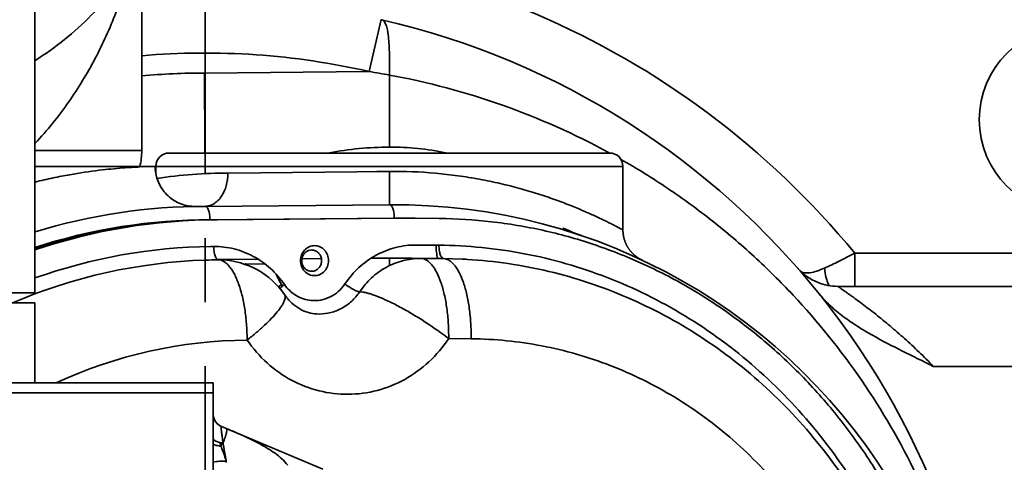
# Model space of a CAD drawing. Header units: millimetres. Extents: x 3881 to 9821, y -2100 to 2100.
# Tile 21 of 27: x 8565 to 8713, y 626 to 693. Entities that reach past the tile are written whole.
import ezdxf

# ---------------------------------------------------------------- set-up
doc = ezdxf.new("R2010")
doc.units = ezdxf.units.MM
doc.header["$PDSIZE"] = -5
doc.linetypes.add('CENTER', pattern=[0.6, 0.375, -0.075, 0.075, -0.075])
doc.layers.get('0').update_dxf_attribs({"lineweight": 35})
doc.layers.add('尺寸线层', color=3, linetype='Continuous', lineweight=18)
doc.layers.add('粗实线层', color=7, linetype='Continuous', lineweight=35)
doc.styles.add('标准', font='FSGB2312.ttf', dxfattribs={"width": 0.667})
doc.dimstyles.new('标准', dxfattribs={"dimscale": 20, "dimtxt": 3.5, "dimasz": 4, "dimexe": 2, "dimexo": 0, "dimtad": 1, "dimdsep": 46, "dimtxsty": '标准', "dimblk": '_CAXARROW', "dimcen": 0, "dimdle": 6, "dimazin": 2, "dimtfac": 0.707107, "dimtdec": 3, "dimtmove": 2, "dimatfit": 3, "dimfxl": 1, "dimfrac": 2, "dimtolj": 1, "dimarcsym": 1})

# ---------------------------------------------------------------- blocks, each defined once
blk = doc.blocks.new('_CAXARROW')
blk.add_hatch(color=0).paths.add_polyline_path([(0, 0), (-1, 0.125), (-1, -0.125)], flags=0)
blk = doc.blocks.new('*D25')
at = {"layer": 'Defpoints', "color": 0, "transparency": 16777216}
for p in [(9571.23, 839.87), (9135.51, 625.18), (8592.75, 577.69), (8592.75, 577.69), (9571.23, 315.51)]:
    blk.add_point(p, dxfattribs=at)
at = {"layer": '尺寸线层', "color": 0, "linetype": 'Continuous', "lineweight": -2, "transparency": 16777216}
for start, end in [(4.275, 6.5795), (353.4205, 354.2711)]:
    blk.add_arc((8592.75, 577.69), 544.84, start, end, dxfattribs=at)
at = {"layer": '尺寸线层', "color": 0, "lineweight": -2, "transparency": 16777216, "xscale": 80, "yscale": 80, "zscale": 80}
for p, rotation in [((9119.02, 718.7), 100.7897579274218), ((9119.02, 436.68), 259.2102420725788)]:
    blk.add_blockref('_CAXARROW', p, dxfattribs=dict(at, rotation=rotation))
at = {"layer": '尺寸线层', "color": 0, "transparency": 16777216, "insert": (9137.54, 570.8), "char_height": 70, "width": 191.8826, "attachment_point": 5, "style": '标准', "bg_fill": 3, "box_fill_scale": 1.1, "bg_fill_color": 256, "bg_fill_true_color": 13158600, "bg_fill_transparency": 0}
blk.add_mtext('\\A1;30°', dxfattribs=at)
blk = doc.blocks.new('*D26')
at = {"layer": 'Defpoints', "color": 0, "transparency": 16777216}
blk.add_point((8776.81, 401.21), dxfattribs=at)
at = {"layer": '尺寸线层', "color": 0, "linetype": 'Continuous', "lineweight": -2, "transparency": 16777216}
blk.add_line((8719.07, 456.58), (8466.43, 698.8), dxfattribs=at)
at = {"layer": '尺寸线层', "color": 0, "lineweight": -2, "transparency": 16777216, "xscale": 80, "yscale": 80, "zscale": 80, "rotation": 316.206092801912}
blk.add_blockref('_CAXARROW', (8776.81, 401.21), dxfattribs=at)
at = {"layer": '尺寸线层', "color": 0, "transparency": 16777216, "insert": (8266.42, 890.56), "char_height": 70, "width": 321.4406, "attachment_point": 5, "rotation": 316.2061, "style": '标准', "bg_fill": 3, "box_fill_scale": 1.1, "bg_fill_color": 256, "bg_fill_true_color": 13158600, "bg_fill_transparency": 0}
blk.add_mtext('\\A1;%%C510', dxfattribs=at)
at = {"layer": 'Defpoints', "color": 0, "transparency": 16777216}
blk.add_point((8408.68, 754.17), dxfattribs=at)
at = {"layer": '尺寸线层', "color": 0, "lineweight": -2, "transparency": 16777216, "xscale": 80, "yscale": 80, "zscale": 80, "rotation": 136.2060928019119}
blk.add_blockref('_CAXARROW', (8408.68, 754.17), dxfattribs=at)
blk = doc.blocks.new('*D27')
at = {"layer": 'Defpoints', "color": 0, "transparency": 16777216}
for p in [(7834.55, 1118.84), (9350.94, 36.54)]:
    blk.add_point(p, dxfattribs=at)
at = {"layer": '尺寸线层', "color": 0, "linetype": 'Continuous', "lineweight": -2, "transparency": 16777216}
blk.add_line((9285.82, 83.02), (7899.67, 1072.36), dxfattribs=at)
at = {"layer": '尺寸线层', "color": 0, "lineweight": -2, "transparency": 16777216, "xscale": 80, "yscale": 80, "zscale": 80}
for p, rotation in [((7834.55, 1118.84), 144.4833009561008), ((9350.94, 36.54), 324.4833009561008)]:
    blk.add_blockref('_CAXARROW', p, dxfattribs=dict(at, rotation=rotation))
at = {"layer": '尺寸线层', "color": 0, "transparency": 16777216, "insert": (7631.39, 1263.84), "char_height": 70, "width": 394.9707, "attachment_point": 5, "rotation": 324.4833, "style": '标准', "bg_fill": 3, "box_fill_scale": 1.1, "bg_fill_color": 256, "bg_fill_true_color": 13158600, "bg_fill_transparency": 0}
blk.add_mtext('\\A1;%%C2043', dxfattribs=at)

msp = doc.modelspace()

# ---------------------------------------------------------------- linework, layer by layer
at = {"color": 0, "linetype": 'Continuous'}
for p, q in [((8583.246, 751.579), (8583.246, 673.08)), ((8567.246, 651.7), (8567.246, 745.851)), ((8617.313, 684.911), (8619.099, 692.709)), ((8617.313, 684.911), (8592.651, 684.69)), ((8620.353, 673.568), (8620.353, 684.389)), ((8567.246, 673.08), (8583.246, 673.08)), ((8653.352, 672.69), (8587.354, 672.69)), ((8653.337, 672.661), (8653.286, 672.689)), ((8653.353, 672.688), (8653.301, 672.716)), ((8585.245, 670.69), (8567.246, 670.69)), ((8582.96, 670.602), (8585.222, 670.69)), ((8583.331, 670.618), (8584.068, 670.646)), ((8655.353, 670.69), (8585.353, 670.69)), ((8585.353, 669.56), (8585.353, 670.69)), ((8596.192, 669.69), (8620.34, 669.938)), ((8618.475, 669.919), (8620.34, 669.938)), ((8655.353, 661.157), (8655.353, 670.69)), ((8620.353, 664.938), (8592.746, 664.69)), ((8593.472, 662.683), (8621.087, 662.931)), ((8594.619, 662.673), (8621.5, 662.915)), ((8621.5, 662.915), (8627.821, 662.862)), ((8627.821, 662.862), (8627.867, 662.861)), ((8649.141, 660.3), (8649.141, 660.3)), ((8627.787, 658.862), (8624.415, 658.89)), ((8600.692, 656.757), (8594.613, 656.705)), ((8594.74, 656.663), (8595.325, 656.651)), ((8607.234, 656.82), (8610.171, 656.846)), ((8617.626, 656.913), (8620.353, 656.938)), ((8620.363, 655.793), (8620.353, 656.938)), ((8625.104, 656.884), (8628.477, 656.856)), ((8628.477, 656.856), (8631.273, 656.776)), ((8657.948, 656.762), (8657.499, 656.969)), ((8658.223, 656.633), (8657.948, 656.762)), ((8658.061, 656.713), (8658.096, 656.695)), ((8658.166, 656.66), (8658.213, 656.638)), ((8690.115, 657.66), (8739.746, 657.66)), ((8690.115, 652.69), (8690.115, 657.66)), ((8601.761, 656.017), (8598.825, 656.044)), ((8686.268, 652.794), (8686.263, 652.801)), ((8686.267, 652.792), (8686.263, 652.799)), ((8687.546, 652.69), (8794.746, 652.69)), ((8438.246, 651.7), (8567.246, 651.7)), ((8604.628, 651.463), (8604.628, 651.463)), ((8567.246, 650.2), (8438.246, 650.2)), ((8567.246, 638.2), (8567.246, 650.2)), ((8609.491, 648.545), (8609.827, 648.537)), ((8629.241, 644.848), (8632.614, 644.819)), ((8701.866, 640.689), (8794.746, 640.69)), ((8375.787, 638.2), (8593.946, 638.2)), ((8592.746, 638.2), (8592.746, 513.2)), ((8593.946, 513.2), (8593.946, 638.2)), ((8593.946, 636.735), (8390.82, 636.735)), ((8595.171, 631.685), (8610.395, 625.289))]:
    msp.add_line(p, q, dxfattribs=at)
at = {"color": 1, "linetype": 'CENTER', "ltscale": 128.016}
msp.add_line((8592.746, 439.09), (8592.746, 716.29), dxfattribs=at)
at = {"color": 0, "linetype": 'Continuous'}
for points in [[(8584.636, 670.67), (8585.024, 670.685), (8585.222, 670.69)], [(8585.246, 670.69), (8585.249, 670.497), (8585.264, 670.215), (8585.292, 669.934), (8585.334, 669.654), (8585.389, 669.376), (8585.457, 669.102), (8585.538, 668.831), (8585.631, 668.564), (8585.737, 668.301), (8585.855, 668.044), (8585.985, 667.793), (8586.127, 667.549), (8586.28, 667.311), (8586.444, 667.08), (8586.619, 666.858), (8586.804, 666.644), (8586.999, 666.439), (8587.203, 666.244), (8587.417, 666.058), (8587.639, 665.883), (8587.869, 665.719), (8588.106, 665.565), (8588.351, 665.423), (8588.601, 665.292), (8588.858, 665.174), (8589.12, 665.067), (8589.386, 664.973), (8589.657, 664.892), (8589.931, 664.823), (8590.209, 664.768), (8590.489, 664.726), (8590.771, 664.697), (8591.054, 664.681), (8591.336, 664.678)], [(8649.141, 660.3), (8648.57, 660.504), (8647.857, 660.784), (8647.135, 661.094), (8646.404, 661.432), (8646.353, 661.458)], [(8655.353, 661.157), (8655.353, 661.083), (8655.355, 661.011), (8655.358, 660.938), (8655.361, 660.866), (8655.366, 660.795), (8655.372, 660.724), (8655.378, 660.653), (8655.386, 660.584), (8655.394, 660.514), (8655.404, 660.445), (8655.414, 660.377), (8655.425, 660.31), (8655.437, 660.242), (8655.45, 660.176), (8655.463, 660.11), (8655.478, 660.045), (8655.493, 659.98), (8655.509, 659.916), (8655.526, 659.853), (8655.543, 659.79), (8655.561, 659.728), (8655.58, 659.667), (8655.599, 659.606), (8655.619, 659.546), (8655.64, 659.487), (8655.661, 659.428), (8655.683, 659.37), (8655.705, 659.312), (8655.728, 659.256), (8655.751, 659.2), (8655.775, 659.145), (8655.8, 659.09), (8655.825, 659.036), (8655.85, 658.983), (8655.875, 658.931), (8655.902, 658.879), (8655.928, 658.828), (8655.955, 658.778), (8655.982, 658.728), (8656.009, 658.679), (8656.037, 658.631), (8656.065, 658.584), (8656.094, 658.537), (8656.122, 658.491), (8656.151, 658.446), (8656.181, 658.401), (8656.21, 658.357), (8656.24, 658.313), (8656.27, 658.27), (8656.3, 658.228), (8656.33, 658.187), (8656.361, 658.146), (8656.392, 658.105), (8656.423, 658.065), (8656.454, 658.026), (8656.485, 657.987), (8656.517, 657.949), (8656.549, 657.912), (8656.581, 657.875), (8656.613, 657.838), (8656.645, 657.802), (8656.677, 657.767), (8656.71, 657.732), (8656.742, 657.698), (8656.775, 657.664), (8656.807, 657.631), (8656.84, 657.598), (8656.873, 657.566), (8656.906, 657.534), (8656.939, 657.503), (8656.972, 657.473), (8657.005, 657.442), (8657.038, 657.413), (8657.072, 657.384), (8657.105, 657.355), (8657.138, 657.327), (8657.171, 657.299), (8657.204, 657.272), (8657.238, 657.245), (8657.271, 657.219), (8657.304, 657.193), (8657.337, 657.168)], [(8657.337, 657.168), (8657.37, 657.143), (8657.403, 657.119), (8657.436, 657.095), (8657.469, 657.072), (8657.501, 657.049), (8657.534, 657.027), (8657.566, 657.005), (8657.597, 656.984), (8657.628, 656.964), (8657.659, 656.944), (8657.69, 656.925)], [(8657.69, 656.925), (8657.72, 656.906), (8657.75, 656.887), (8657.779, 656.87), (8657.809, 656.852), (8657.838, 656.835), (8657.866, 656.819), (8657.894, 656.803), (8657.922, 656.787), (8657.949, 656.772), (8657.975, 656.758), (8657.999, 656.745), (8658.023, 656.732), (8658.061, 656.713)], [(8658.096, 656.695), (8658.127, 656.679), (8658.166, 656.66)], [(8593.946, 633.528), (8593.95, 633.411), (8593.96, 633.293), (8593.977, 633.176), (8594.002, 633.061), (8594.033, 632.947), (8594.07, 632.835), (8594.114, 632.726), (8594.165, 632.62), (8594.221, 632.516), (8594.284, 632.416), (8594.352, 632.321), (8594.426, 632.229), (8594.506, 632.141), (8594.59, 632.059), (8594.679, 631.982), (8594.772, 631.91), (8594.87, 631.843), (8594.971, 631.783), (8595.076, 631.728), (8595.171, 631.685)]]:
    msp.add_lwpolyline(points, dxfattribs=at)
msp.add_circle((8722.746, 677.69), 14, dxfattribs=at)
for centre, radius, start, end in [((8694.746, 679.69), 50, 0, 90), ((8694.746, 679.69), 45, 0, 90), ((8592.746, 577.69), 126, 39.39677, 94.32454), ((8592.746, 577.69), 118, 0, 77.05635), ((8592.746, 577.69), 110, 77.09527, 94.95651), ((8592.746, 577.69), 107, 90.05069, 95.095), ((8593.868, 539.456), 147.332, 79.64403, 80.84373), ((8600.534, 576.107), 110.08, 61.35705, 79.62819), ((8573.246, 673.08), 10, 346.17006, 0), ((8587.353, 670.69), 2, 90, 180), ((8653.353, 670.69), 2, 0, 90), ((8596.209, 599.008), 70.682, 90.01333, 98.69595), ((8592.746, 577.69), 87, 89.99997, 107.04322), ((8621.065, 577.69), 87.251, 269.53204, 90.4679), ((8594.18, 577.677), 85, 89.99397, 108.47594), ((8593.463, 577.683), 85.001, 89.99428, 107.96643), ((8594.61, 577.673), 85, 89.99398, 108.78061), ((8621.78, 577.881), 85.054, 90.18887, 90.46706), ((8621.78, 577.781), 85.154, 88.36763, 90.18855), ((8594.603, 577.186), 81.487, 90.7098, 109.61999), ((8594.604, 577.233), 81.44, 90.40905, 90.7113), ((8595.303, 576.953), 79.714, 91.8401, 113.20944), ((8595.309, 576.924), 79.742, 90.40914, 91.84358), ((8594.739, 644.666), 12, 34.50527, 87.20025), ((8621.065, 577.69), 79.251, 87.72364, 90.51517), ((8625.017, 646.425), 10.458, 89.52054, 90.43451), ((8627.892, 587.71), 69.148, 86.52543, 87.19766), ((8604.933, 656.579), 6.263, 185.03273, 185.38221), ((8605.136, 656.57), 6.333, 184.77099, 185.6935), ((8687.546, 660.69), 8, 221.2031, 248.34889), ((8609.231, 656.445), 6.113, 199.15213, 214.47709), ((8608.702, 656.343), 1.396, 270.00987, 284.19562), ((8609.1, 656.359), 5.955, 214.51064, 215.44394), ((8609.069, 656.337), 5.917, 214.50581, 217.19802), ((8609.078, 656.343), 5.928, 215.44402, 216.27091), ((8609.065, 656.334), 5.912, 216.27115, 217.19144), ((8687.546, 660.69), 8, 248.34889, 270), ((8609.835, 655.542), 7.005, 264.41618, 264.77048), ((8609.834, 655.524), 6.988, 264.76962, 267.18636), ((8598.031, 604.233), 51.221, 52.45877, 52.84442), ((8599.516, 575.495), 69.135, 90.39436, 114.87432), ((8595.946, 633.529), 2, 180, 247.20938), ((8653.209, 638.362), 58.498, 188.13072, 189.034), ((8619, 636.723), 25.173, 197.25861, 198.53216), ((8579.104, 634.565), 17.06, 339.97049, 341.46304), ((8581.861, 633.636), 14.151, 341.48467, 341.7156)]:
    msp.add_arc(centre, radius, start, end, dxfattribs=at)
for points, knots in [([(8567.251, 686.57), (8570.305, 688.48), (8574.419, 691.805), (8578.9, 696.855), (8580.733, 699.417), (8581.546, 700.7)], [0, 0, 0, 0, 0.5340561, 0.7748437, 1, 1, 1, 1]), ([(8567.27, 674.147), (8569.083, 676.075), (8572.375, 680.151), (8576.389, 686.766), (8579.474, 693.624), (8580.957, 698.341), (8581.546, 700.7)], [0, 0, 0, 0, 0.2607855, 0.5140894, 0.7604618, 1, 1, 1, 1]), ([(8619.177, 692.691), (8619.245, 692.676), (8619.382, 692.615), (8619.558, 692.451), (8619.711, 692.219), (8619.846, 691.921), (8619.964, 691.558), (8620.065, 691.132), (8620.15, 690.646), (8620.246, 689.892), (8620.324, 688.832), (8620.368, 687.447), (8620.373, 685.947), (8620.359, 684.915), (8620.353, 684.389)], [0, 0, 0, 0, 0.0241417, 0.0509163, 0.0825234, 0.1201573, 0.1642695, 0.2149794, 0.2721574, 0.3355138, 0.4790714, 0.6413148, 0.8170464, 1, 1, 1, 1]), ([(8592.697, 672.686), (8592.693, 673.593), (8592.677, 677.594), (8592.663, 681.595), (8592.653, 684.69)], [0, 0, 0, 0, 0.2264816, 1, 1, 1, 1]), ([(8620.353, 673.568), (8618.841, 673.565), (8615.823, 673.43), (8612.83, 672.999), (8611.356, 672.693)], [0, 0, 0, 0, 0.5012367, 1, 1, 1, 1]), ([(8628.801, 672.693), (8627.423, 673.016), (8624.61, 673.446), (8621.773, 673.57), (8620.353, 673.568)], [0, 0, 0, 0, 0.4993111, 1, 1, 1, 1]), ([(8621.946, 471.295), (8627.352, 472.366), (8638.015, 475.328), (8653.14, 482.104), (8667.064, 491.056), (8679.473, 501.97), (8690.086, 514.606), (8698.673, 528.685), (8705.033, 543.915), (8709.006, 559.97), (8710.472, 576.478), (8709.559, 590.276), (8707.568, 601.11), (8705.459, 609.084), (8702.75, 616.862), (8698.366, 626.91), (8691.472, 638.802), (8682.861, 649.521), (8675.067, 657.249), (8668.792, 662.599), (8662.127, 667.467), (8657.45, 670.372), (8655.06, 671.735)], [0, 0, 0, 0, 0.0627303, 0.1253995, 0.1879727, 0.2504295, 0.3127862, 0.3750867, 0.437421, 0.4999121, 0.5626042, 0.6253166, 0.6566307, 0.6878869, 0.719097, 0.7502787, 0.8125739, 0.8749153, 0.906143, 0.937399, 0.968685, 1, 1, 1, 1]), ([(8567.252, 668.331), (8568.148, 668.557), (8569.88, 668.956), (8573.084, 669.569), (8576.564, 670.09), (8580.076, 670.443), (8582.117, 670.564), (8582.981, 670.603)], [0, 0, 0, 0, 0.1741677, 0.3348745, 0.6146886, 0.8370651, 1, 1, 1, 1]), ([(8620.34, 669.938), (8622.652, 669.958), (8626.095, 669.82), (8630.602, 669.309), (8633.838, 668.786), (8636.925, 668.145), (8639.837, 667.407), (8642.553, 666.602), (8645.051, 665.757), (8647.317, 664.904), (8649.046, 664.189), (8650.301, 663.64), (8651.144, 663.258), (8651.916, 662.897), (8652.614, 662.56), (8653.238, 662.253), (8653.783, 661.978), (8654.188, 661.771), (8654.472, 661.623), (8654.654, 661.528), (8654.815, 661.443), (8654.955, 661.369), (8655.074, 661.306), (8655.171, 661.254), (8655.239, 661.218), (8655.283, 661.194), (8655.307, 661.181), (8655.326, 661.171), (8655.339, 661.164), (8655.346, 661.16), (8655.349, 661.159), (8655.353, 661.155), (8655.353, 661.157)], [0, 0, 0, 0, 0.190092, 0.282843, 0.3729103, 0.4595643, 0.5421093, 0.6199313, 0.6924281, 0.758994, 0.8189827, 0.8462929, 0.8716915, 0.895083, 0.916369, 0.9354493, 0.9522258, 0.9666104, 0.9728787, 0.9785166, 0.9835131, 0.9878594, 0.99155, 0.9945803, 0.9969452, 0.9978767, 0.9986401, 0.9992347, 0.9996599, 0.9998088, 0.9999151, 1, 1, 1, 1]), ([(8620.352, 664.938), (8620.352, 664.938), (8620.352, 664.941), (8620.353, 664.944), (8620.353, 664.952), (8620.354, 664.968), (8620.355, 664.996), (8620.356, 665.038), (8620.357, 665.091), (8620.358, 665.157), (8620.358, 665.234), (8620.359, 665.359), (8620.36, 665.542), (8620.361, 665.794), (8620.362, 666.085), (8620.362, 666.414), (8620.362, 666.776), (8620.361, 667.317), (8620.36, 668.049), (8620.357, 668.975), (8620.354, 669.613), (8620.353, 669.938)], [0, 0, 0, 0, 0.0003259, 0.0012422, 0.0027581, 0.0048732, 0.010893, 0.0192849, 0.0300308, 0.0431122, 0.0585093, 0.0761834, 0.1181501, 0.1685849, 0.2270507, 0.2929724, 0.365669, 0.444455, 0.6172984, 0.8050877, 1, 1, 1, 1]), ([(8592.746, 664.69), (8592.972, 664.692), (8593.435, 664.763), (8594.09, 665.062), (8594.686, 665.537), (8595.395, 666.403), (8596.005, 667.808), (8596.161, 669.049), (8596.158, 669.69)], [0, 0, 0, 0, 0.1020135, 0.208214, 0.3213455, 0.4430945, 0.7105981, 1, 1, 1, 1]), ([(8592.746, 664.69), (8592.795, 664.69), (8592.903, 664.656), (8593.041, 664.531), (8593.163, 664.341), (8593.269, 664.09), (8593.357, 663.788), (8593.422, 663.443), (8593.462, 663.07), (8593.472, 662.814), (8593.472, 662.683)], [0, 0, 0, 0, 0.0645694, 0.1430909, 0.2421435, 0.3627009, 0.5029649, 0.6593483, 0.8271931, 1, 1, 1, 1]), ([(8621.087, 662.932), (8621.086, 663.062), (8621.075, 663.319), (8621.033, 663.693), (8620.966, 664.037), (8620.877, 664.34), (8620.769, 664.59), (8620.646, 664.78), (8620.509, 664.905), (8620.401, 664.938), (8620.352, 664.938)], [0, 0, 0, 0, 0.1729028, 0.3408794, 0.4974059, 0.6377925, 0.7584112, 0.8574206, 0.9357628, 1, 1, 1, 1]), ([(8627.867, 662.861), (8630.462, 662.838), (8635.659, 662.518), (8643.366, 661.226), (8650.919, 659.131), (8658.241, 656.257), (8665.265, 652.629), (8671.922, 648.283), (8678.149, 643.261), (8683.887, 637.612), (8689.081, 631.388), (8695.227, 622.387), (8701.305, 610), (8705.741, 593.966), (8707.19, 577.316), (8705.855, 563.427), (8703.289, 552.635), (8700.637, 544.78), (8697.282, 537.24), (8693.255, 530.084), (8688.595, 523.383), (8683.346, 517.201), (8677.557, 511.595), (8671.285, 506.621), (8664.589, 502.327), (8657.533, 498.753), (8650.185, 495.934), (8642.615, 493.898), (8634.896, 492.664), (8629.696, 492.384), (8627.101, 492.381)], [0, 0, 0, 0, 0.0301741, 0.0604, 0.0907011, 0.1211236, 0.1516979, 0.1824491, 0.2133966, 0.244551, 0.2759149, 0.3074834, 0.3711051, 0.435307, 0.4998247, 0.5643501, 0.596552, 0.6286426, 0.6605901, 0.6923681, 0.7239561, 0.7553405, 0.7865154, 0.8174829, 0.8482527, 0.8788435, 0.9092796, 0.9395911, 0.9698235, 1, 1, 1, 1]), ([(8604.622, 652.981), (8604.02, 653.857), (8602.621, 655.464), (8600.034, 657.295), (8597.115, 658.431), (8595.047, 658.678), (8594.023, 658.671)], [0, 0, 0, 0, 0.2551302, 0.5062051, 0.753989, 1, 1, 1, 1]), ([(8594.023, 658.671), (8594.024, 658.427), (8594.049, 658.061), (8594.136, 657.593), (8594.225, 657.278), (8594.335, 657.018), (8594.459, 656.824), (8594.593, 656.701), (8594.695, 656.667), (8594.74, 656.665)], [0, 0, 0, 0, 0.3259645, 0.4871597, 0.6350026, 0.7613778, 0.8628253, 0.939767, 1, 1, 1, 1]), ([(8609.137, 658.793), (8608.863, 658.793), (8608.303, 658.673), (8607.605, 658.166), (8607.142, 657.418), (8606.98, 656.543), (8607.14, 655.667), (8607.601, 654.919), (8608.298, 654.413), (8608.858, 654.293), (8609.132, 654.293)], [0, 0, 0, 0, 0.1210573, 0.2444887, 0.3712126, 0.5001748, 0.6290831, 0.7556828, 0.8789934, 1, 1, 1, 1]), ([(8608.719, 658.147), (8608.561, 658.148), (8608.24, 658.095), (8607.81, 657.861), (8607.471, 657.495), (8607.256, 657.036), (8607.186, 656.53), (8607.265, 656.025), (8607.488, 655.571), (8607.721, 655.329), (8607.851, 655.232)], [0, 0, 0, 0, 0.1200432, 0.2419243, 0.3661894, 0.4930006, 0.6212755, 0.7493886, 0.8760786, 1, 1, 1, 1]), ([(8609.045, 654.989), (8609.221, 655.034), (8609.563, 655.195), (8609.955, 655.61), (8610.183, 656.143), (8610.222, 656.727), (8610.066, 657.288), (8609.734, 657.756), (8609.265, 658.069), (8608.899, 658.145), (8608.719, 658.147)], [0, 0, 0, 0, 0.1217987, 0.2465277, 0.3739819, 0.5028165, 0.6309566, 0.7566331, 0.8793857, 1, 1, 1, 1]), ([(8609.132, 654.293), (8609.406, 654.293), (8609.966, 654.413), (8610.664, 654.919), (8611.127, 655.667), (8611.289, 656.542), (8611.129, 657.418), (8610.668, 658.166), (8609.971, 658.673), (8609.411, 658.793), (8609.137, 658.793)], [0, 0, 0, 0, 0.1210573, 0.2444887, 0.3712126, 0.5001748, 0.6290831, 0.7556828, 0.8789934, 1, 1, 1, 1]), ([(8624.415, 658.89), (8623.374, 658.899), (8621.273, 658.646), (8618.309, 657.478), (8615.691, 655.595), (8614.285, 653.945), (8613.683, 653.047)], [0, 0, 0, 0, 0.2457827, 0.4935093, 0.7446841, 1, 1, 1, 1]), ([(8627.357, 658.866), (8627.354, 658.511), (8627.388, 657.836), (8627.507, 657.169), (8627.593, 656.861)], [0, 0, 0, 0, 0.5256693, 1, 1, 1, 1]), ([(8628.477, 656.856), (8628.428, 656.858), (8628.323, 656.897), (8628.191, 657.026), (8628.073, 657.218), (8627.972, 657.468), (8627.889, 657.769), (8627.806, 658.237), (8627.785, 658.608), (8627.787, 658.862)], [0, 0, 0, 0, 0.064668, 0.143736, 0.2432487, 0.3641825, 0.5044571, 0.6604599, 1, 1, 1, 1]), ([(8701.355, 594.279), (8700.485, 598.756), (8698.038, 607.554), (8692.329, 619.924), (8684.749, 631.093), (8675.511, 640.734), (8664.877, 648.571), (8653.149, 654.373), (8640.67, 657.97), (8632.071, 658.826), (8627.787, 658.862)], [0, 0, 0, 0, 0.1292152, 0.2574344, 0.3843752, 0.5098763, 0.6339451, 0.7567549, 0.8786233, 1, 1, 1, 1]), ([(8594.74, 656.665), (8594.869, 656.659), (8595.14, 656.61), (8595.541, 656.434), (8595.942, 656.147), (8596.339, 655.747), (8596.726, 655.234), (8597.099, 654.608), (8597.45, 653.875), (8597.901, 652.725), (8598.363, 651.098), (8598.751, 648.998), (8598.981, 646.817), (8599.036, 645.35), (8599.039, 644.627)], [0, 0, 0, 0, 0.0288325, 0.0604972, 0.0964273, 0.137718, 0.18514, 0.2389904, 0.2992667, 0.3655463, 0.5131982, 0.6742327, 0.8393817, 1, 1, 1, 1]), ([(8615.907, 651.875), (8616.415, 652.633), (8617.599, 654.027), (8619.798, 655.628), (8622.289, 656.638), (8624.059, 656.876), (8624.937, 656.883)], [0, 0, 0, 0, 0.2552709, 0.5064562, 0.7542222, 1, 1, 1, 1]), ([(8625.104, 656.884), (8625.245, 656.877), (8625.536, 656.822), (8625.955, 656.623), (8626.36, 656.313), (8626.748, 655.898), (8627.118, 655.38), (8627.606, 654.519), (8628.136, 653.211), (8628.631, 651.405), (8628.994, 649.358), (8629.209, 647.145), (8629.248, 645.621), (8629.242, 644.848)], [0, 0, 0, 0, 0.0314647, 0.0651345, 0.1024419, 0.1443553, 0.1914329, 0.2439022, 0.3646768, 0.5048266, 0.6606625, 0.8275287, 1, 1, 1, 1]), ([(8632.614, 644.819), (8632.621, 645.593), (8632.581, 647.117), (8632.366, 649.33), (8632.004, 651.377), (8631.508, 653.183), (8630.978, 654.491), (8630.49, 655.352), (8630.12, 655.869), (8629.732, 656.285), (8629.328, 656.595), (8628.909, 656.793), (8628.618, 656.849), (8628.477, 656.856)], [0, 0, 0, 0, 0.1724716, 0.3393379, 0.4951737, 0.6353234, 0.756098, 0.8085672, 0.8556447, 0.8975582, 0.9348655, 0.9685353, 1, 1, 1, 1]), ([(8700.871, 594.271), (8700.022, 598.477), (8697.677, 606.75), (8692.288, 618.411), (8685.167, 629.004), (8676.493, 638.24), (8666.488, 645.862), (8655.415, 651.656), (8643.578, 655.451), (8635.376, 656.575), (8631.273, 656.776)], [0, 0, 0, 0, 0.1279106, 0.2551246, 0.3814509, 0.506794, 0.6311639, 0.7546744, 0.8775293, 1, 1, 1, 1]), ([(8685.571, 655.436), (8686.3, 655.76), (8687.825, 656.482), (8689.328, 657.247), (8690.115, 657.66)], [0, 0, 0, 0, 0.4729555, 1, 1, 1, 1]), ([(8598.825, 656.044), (8598.806, 656.044), (8598.774, 656.044), (8598.731, 656.041), (8598.708, 656.039), (8598.694, 656.033), (8598.694, 656.029)], [0, 0, 0, 0, 0.4267972, 0.7343676, 0.9221746, 1, 1, 1, 1]), ([(8607.851, 655.232), (8607.974, 655.141), (8608.247, 654.997), (8608.552, 654.947), (8608.702, 654.947)], [0, 0, 0, 0, 0.5030218, 1, 1, 1, 1]), ([(8685.571, 655.436), (8685.188, 655.268), (8684.479, 654.984), (8683.598, 654.755), (8682.989, 654.692), (8682.525, 654.701), (8682.198, 654.784), (8682.031, 654.892)], [0, 0, 0, 0, 0.3409888, 0.6211553, 0.7375456, 0.838469, 1, 1, 1, 1]), ([(8686.263, 652.799), (8686.161, 652.97), (8685.981, 653.352), (8685.706, 654.226), (8685.605, 654.942), (8685.571, 655.436)], [0, 0, 0, 0, 0.2165447, 0.459174, 1, 1, 1, 1]), ([(8604.192, 652.985), (8604.152, 652.954), (8603.997, 652.83), (8603.846, 652.703), (8603.735, 652.606)], [0, 0, 0, 0, 0.2566541, 1, 1, 1, 1]), ([(8604.622, 652.981), (8604.492, 652.878), (8604.256, 652.681), (8604.036, 652.465), (8603.942, 652.36)], [0, 0, 0, 0, 0.5415087, 1, 1, 1, 1]), ([(8608.654, 650.564), (8608.258, 650.6), (8607.469, 650.764), (8606.366, 651.271), (8605.39, 652.014), (8604.855, 652.642), (8604.622, 652.981)], [0, 0, 0, 0, 0.2459528, 0.4939246, 0.7452122, 1, 1, 1, 1]), ([(8613.683, 653.047), (8613.405, 652.632), (8612.746, 651.874), (8611.51, 651.038), (8610.112, 650.567), (8609.133, 650.521), (8608.654, 650.564)], [0, 0, 0, 0, 0.2554916, 0.5065733, 0.7541059, 1, 1, 1, 1]), ([(8613.683, 653.047), (8613.886, 652.891), (8614.3, 652.601), (8614.829, 652.287), (8615.234, 652.085), (8615.495, 651.974), (8615.714, 651.903), (8615.848, 651.877), (8615.905, 651.876)], [0, 0, 0, 0, 0.3034771, 0.5972846, 0.7273888, 0.8400293, 0.931687, 1, 1, 1, 1]), ([(8701.866, 640.69), (8701.169, 641.415), (8699.755, 642.827), (8697.937, 644.519), (8696.473, 645.814), (8695.387, 646.743), (8694.312, 647.635), (8693.256, 648.485), (8692.228, 649.289), (8691.24, 650.041), (8690.448, 650.629), (8689.848, 651.067), (8689.431, 651.368), (8689.042, 651.646), (8688.685, 651.899), (8688.366, 652.122), (8688.127, 652.289), (8687.96, 652.404), (8687.854, 652.477), (8687.764, 652.54), (8687.688, 652.592), (8687.629, 652.632), (8687.589, 652.66), (8687.568, 652.675), (8687.555, 652.683), (8687.552, 652.686), (8687.545, 652.69), (8687.546, 652.69)], [0, 0, 0, 0, 0.1612899, 0.3201858, 0.3980744, 0.4745518, 0.5492912, 0.6219044, 0.6918768, 0.7585191, 0.8208806, 0.8500532, 0.8776019, 0.9032749, 0.9267531, 0.9476817, 0.9656725, 0.9734366, 0.9803017, 0.9862077, 0.9911068, 0.9949651, 0.9977504, 0.9987321, 0.9994362, 0.9998597, 1, 1, 1, 1]), ([(8604.628, 651.463), (8604.667, 651.406), (8604.727, 651.267), (8604.744, 651.026), (8604.697, 650.749), (8604.588, 650.436), (8604.418, 650.088), (8604.091, 649.546), (8603.526, 648.8), (8602.67, 647.846), (8601.616, 646.811), (8600.391, 645.72), (8599.505, 644.995), (8599.04, 644.627)], [0, 0, 0, 0, 0.0227951, 0.0482895, 0.0784276, 0.1142963, 0.1564383, 0.2050747, 0.3216035, 0.4625049, 0.6249993, 0.8056376, 1, 1, 1, 1]), ([(8604.629, 651.464), (8604.947, 651.002), (8605.646, 650.184), (8606.883, 649.27), (8608.176, 648.716), (8609.061, 648.566), (8609.491, 648.545)], [0, 0, 0, 0, 0.2867948, 0.5453554, 0.7799449, 1, 1, 1, 1]), ([(8609.827, 648.537), (8610.417, 648.536), (8611.608, 648.688), (8613.285, 649.358), (8614.767, 650.43), (8615.564, 651.366), (8615.905, 651.876)], [0, 0, 0, 0, 0.2457641, 0.4935202, 0.7447164, 1, 1, 1, 1]), ([(8628.968, 645.055), (8627.762, 645.969), (8625.903, 647.259), (8623.373, 648.807), (8621.54, 649.824), (8619.833, 650.666), (8618.507, 651.223), (8617.553, 651.549), (8616.94, 651.722), (8616.399, 651.833), (8616.061, 651.87), (8615.907, 651.875)], [0, 0, 0, 0, 0.3052964, 0.4561046, 0.598693, 0.7281772, 0.8402634, 0.8886822, 0.931575, 0.9687136, 1, 1, 1, 1]), ([(8701.866, 640.689), (8700.34, 641.46), (8697.266, 642.954), (8693.462, 644.905), (8690.522, 646.653), (8688.403, 648.1), (8686.421, 649.733), (8685.236, 650.974), (8684.7, 651.639)], [0, 0, 0, 0, 0.2500152, 0.5000128, 0.6250255, 0.750038, 0.8750301, 1, 1, 1, 1]), ([(8599.04, 644.628), (8599.9, 643.377), (8601.898, 641.081), (8605.594, 638.465), (8609.768, 636.843), (8614.185, 636.314), (8618.597, 636.908), (8622.752, 638.59), (8626.42, 641.26), (8628.394, 643.584), (8629.241, 644.848)], [0, 0, 0, 0, 0.1274711, 0.2529128, 0.3767179, 0.4996239, 0.622594, 0.7465757, 0.8722654, 1, 1, 1, 1]), ([(8632.614, 644.819), (8636.16, 644.79), (8643.277, 644.081), (8653.606, 641.104), (8663.313, 636.302), (8672.115, 629.815), (8679.761, 621.835), (8686.035, 612.59), (8690.761, 602.352), (8692.786, 595.069), (8693.506, 591.364)], [0, 0, 0, 0, 0.1213763, 0.2432448, 0.366055, 0.4901237, 0.6156247, 0.7425659, 0.8707852, 1, 1, 1, 1]), ([(8595.3, 630.089), (8595.268, 630.314), (8595.225, 630.633), (8595.18, 631.03), (8595.161, 631.234), (8595.151, 631.373), (8595.147, 631.458), (8595.145, 631.529), (8595.145, 631.587), (8595.147, 631.632), (8595.151, 631.66), (8595.157, 631.675), (8595.161, 631.684), (8595.168, 631.686), (8595.171, 631.685)], [0, 0, 0, 0, 0.4230721, 0.5971762, 0.7421626, 0.8030244, 0.8557828, 0.9001859, 0.936059, 0.9634256, 0.9824309, 0.9889419, 0.9936648, 1, 1, 1, 1]), ([(8595.969, 631.35), (8595.989, 631.341), (8596.006, 631.298), (8596.012, 631.238), (8596.01, 631.167), (8596.001, 631.079), (8595.977, 630.926), (8595.896, 630.568), (8595.715, 629.966), (8595.539, 629.457), (8595.437, 629.177)], [0, 0, 0, 0, 0.0281, 0.0514724, 0.0824839, 0.1216122, 0.16885, 0.2869295, 0.6064245, 1, 1, 1, 1]), ([(8605.111, 625.889), (8604.846, 626.225), (8604.244, 626.851), (8603.22, 627.666), (8602.111, 628.396), (8600.548, 629.286), (8598.496, 630.274), (8596.816, 630.994), (8595.969, 631.35)], [0, 0, 0, 0, 0.1195646, 0.241215, 0.364732, 0.4898059, 0.7434329, 1, 1, 1, 1]), ([(8595.132, 628.723), (8595.031, 628.733), (8594.63, 628.783), (8594.233, 628.866), (8593.945, 628.957)], [0, 0, 0, 0, 0.2525883, 1, 1, 1, 1]), ([(8595.437, 629.177), (8595.242, 629.197), (8594.955, 629.244), (8594.599, 629.351), (8594.37, 629.446), (8594.185, 629.556), (8594.049, 629.675), (8593.966, 629.802), (8593.946, 629.893), (8593.946, 629.935)], [0, 0, 0, 0, 0.3316756, 0.4869219, 0.6271579, 0.7479207, 0.8482051, 0.9300217, 1, 1, 1, 1]), ([(8595.132, 628.723), (8595.186, 628.56), (8595.418, 627.88), (8595.667, 627.205), (8595.863, 626.693)], [0, 0, 0, 0, 0.2375851, 1, 1, 1, 1]), ([(8595.946, 626.245), (8595.897, 626.489), (8595.809, 626.983), (8595.68, 627.722), (8595.553, 628.454), (8595.478, 628.939), (8595.437, 629.177)], [0, 0, 0, 0, 0.2515441, 0.505258, 0.7564651, 1, 1, 1, 1]), ([(8593.944, 626.34), (8594.261, 626.389), (8594.914, 626.454), (8595.568, 626.475), (8595.901, 626.476)], [0, 0, 0, 0, 0.4904528, 1, 1, 1, 1])]:
    msp.add_open_spline(points, degree=3, knots=knots, dxfattribs=at)

# ---------------------------------------------------------------- next in the draw order: dimensions: what is measured, and where the dimension line sits
at = {"layer": '尺寸线层', "color": 7}
dim = msp.add_angular_dim_2l(base=(9135.51, 625.175), line1=((8592.746, 577.69), (9571.229, 315.506)), line2=((8592.746, 577.69), (9571.229, 839.873)), dimstyle='标准', override={"dimtad": 0, "dimtih": 1, "dimtoh": 1, "dimsah": 1, "dimtdec": 2, "dimtfill": 1, "dimtzin": 8}, dxfattribs=at)
dim.commit()
dim.dimension.update_dxf_attribs({"geometry": '*D25', "text_midpoint": (9137.539, 570.804), "dimtype": 162})

# ---------------------------------------------------------------- next in the draw order: dimensions: what is measured, and where the dimension line sits
dim = msp.add_diameter_dim_2p(p1=(8776.814, 401.213), p2=(8408.679, 754.167), dimstyle='标准', override={"dimpost": '%%C<>', "dimsah": 1, "dimtfill": 1, "dimtzin": 8}, dxfattribs=at)
dim.commit()
dim.dimension.update_dxf_attribs({"geometry": '*D26', "text_midpoint": (8266.423, 890.556), "dimtype": 163})

# ---------------------------------------------------------------- next in the draw order: dimensions: what is measured, and where the dimension line sits
at = {"layer": '尺寸线层'}
dim = msp.add_diameter_dim_2p(p1=(9350.939, 36.543), p2=(7834.553, 1118.837), text='%%C2043', dimstyle='标准', override={"dimpost": '%%C<>', "dimsah": 1, "dimtfac": 1, "dimtfill": 1}, dxfattribs=at)
dim.commit()
dim.dimension.update_dxf_attribs({"geometry": '*D27', "text_midpoint": (7631.395, 1263.838), "dimtype": 163})

# ---------------------------------------------------------------- next in the draw order: linework, layer by layer
at = {"layer": '粗实线层', "color": 8}
msp.add_arc((8592.746, 577.69), 931.502, 15, 345, dxfattribs=at)

doc.saveas('drawing.dxf')
